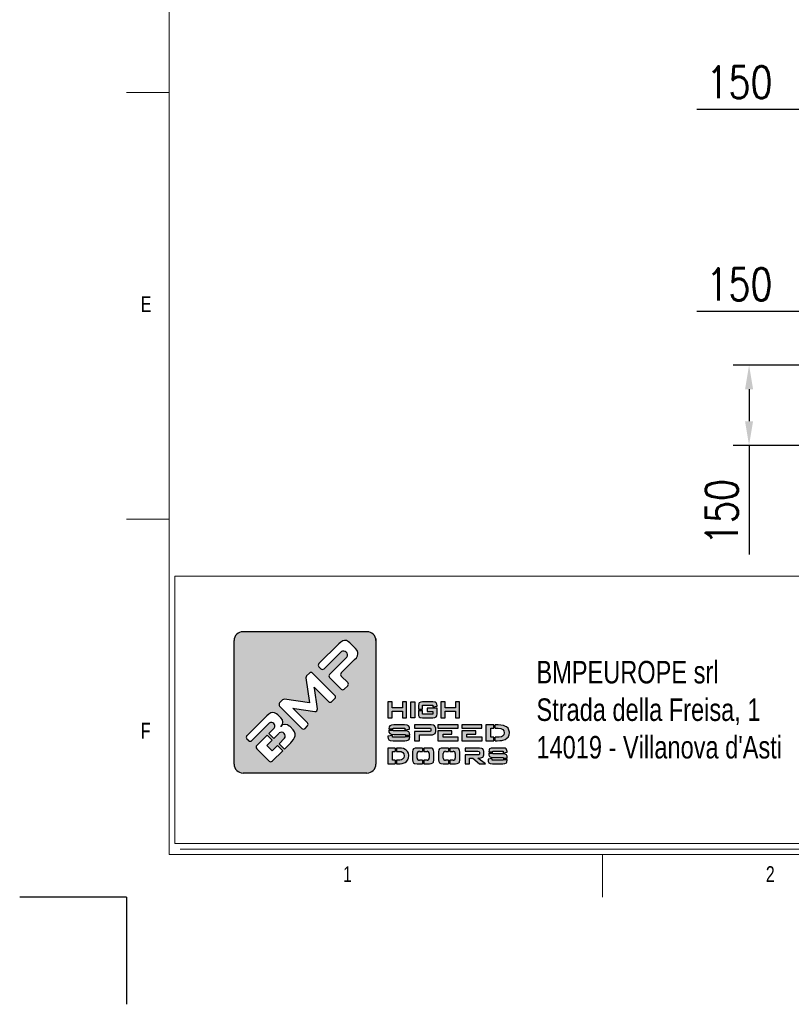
# Model space of a CAD drawing. Header units: millimetres. Extents: x 13750 to 27676, y 16366 to 21368.
# Tile 1 of 8: x 13750 to 15193, y 16366 to 18206. Entities that reach past the tile are written whole.
import ezdxf

# ---------------------------------------------------------------- set-up
doc = ezdxf.new("R2010")
doc.units = ezdxf.units.MM
doc.header["$LTSCALE"] = 50
doc.header["$PDSIZE"] = -1
doc.layers.add('FORMAT', color=7, linetype='Continuous')
doc.styles.add('Compilazione 1', font='romans.shx', dxfattribs={"width": 0.75, "height": 480})
doc.styles.add('NYIP', font='romans.shx', dxfattribs={"width": 0.8})
doc.styles.add('SLDTEXTSTYLE0', font='TXT', dxfattribs={"width": 0.75})
doc.dimstyles.new('STANDARD35', dxfattribs={"dimscale": 35, "dimtxt": 2, "dimasz": 1.5, "dimexe": 1, "dimexo": 1, "dimgap": 0.7, "dimtad": 1, "dimdec": 0, "dimdsep": 46, "dimtxsty": 'NYIP', "dimcen": 0, "dimclrd": 1, "dimclre": 1, "dimclrt": 2, "dimadec": 0, "dimazin": 0, "dimtfac": 1, "dimtdec": 0, "dimtix": 1, "dimtmove": 0, "dimatfit": 3, "dimfxl": 0, "dimtvp": 1, "dimtolj": 1, "dimtzin": 0, "dimarcsym": 0})

# ---------------------------------------------------------------- blocks, each defined once
blk = doc.blocks.new('A$C7C9C4F3F')
at = {"color": 7, "lineweight": 5}
blk.add_line((0, 1765.8), (199.3, 1765.8), dxfattribs=at)
at = {"layer": 'FORMAT', "color": 7, "lineweight": 5}
for p, q in [((199.3, 11304.4), (199.3, 199.3)), ((0, 3758.8), (199.3, 3758.8)), ((199.3, 199.3), (16199.3, 199.3)), ((2224.2, 0), (2224.2, 199.3))]:
    blk.add_line(p, q, dxfattribs=at)
at = {"color": 7, "lineweight": 5, "char_height": 73.8, "attachment_point": 1, "style": 'SLDTEXTSTYLE0'}
for s, insert in [('E', (66.4, 2808)), ('1', (1011.8, 145.3)), ('2', (2988.2, 145.3))]:
    blk.add_mtext(s, dxfattribs=dict(at, insert=insert))
at = {"layer": 'FORMAT', "color": 7, "lineweight": 5, "insert": (66.4, 815), "char_height": 73.8, "attachment_point": 1, "style": 'SLDTEXTSTYLE0'}
blk.add_mtext('F', dxfattribs=at)
blk = doc.blocks.new('*D133')
at = {"color": 7, "lineweight": -2}
for p, q in [((15252.9, 17560.5), (15084.1, 17560.5)), ((15114.1, 17515.5), (15114.1, 17455.5)), ((15252.9, 17410.5), (15084.1, 17410.5)), ((15114.1, 17410.5), (15114.1, 17206.6))]:
    blk.add_line(p, q, dxfattribs=at)
at = {"color": 7}
for points in [[(15121.6, 17515.5), (15106.6, 17515.5), (15114.1, 17560.5)], [(15106.6, 17455.5), (15121.6, 17455.5), (15114.1, 17410.5)]]:
    blk.add_solid(points, dxfattribs=at)
at = {"layer": 'Defpoints', "color": 0}
for p in [(15282.9, 17560.5), (15114.1, 17410.5), (15282.9, 17410.5)]:
    blk.add_point(p, dxfattribs=at)
at = {"color": 7, "lineweight": 0, "insert": (15063.1, 17286), "char_height": 60, "attachment_point": 5, "rotation": 90, "style": 'NYIP'}
blk.add_mtext('\\A1;150', dxfattribs=at)
blk = doc.blocks.new('*D134')
at = {"color": 7, "lineweight": -2}
for p, q in [((15220.5, 17557.8), (15220.5, 17690.5)), ((15370.4, 17584.1), (15370.4, 17690.5)), ((15220.5, 17660.5), (15016.5, 17660.5)), ((15265.5, 17660.5), (15325.4, 17660.5))]:
    blk.add_line(p, q, dxfattribs=at)
at = {"color": 7}
for points in [[(15265.5, 17668), (15265.5, 17653), (15220.5, 17660.5)], [(15325.4, 17653), (15325.4, 17668), (15370.4, 17660.5)]]:
    blk.add_solid(points, dxfattribs=at)
at = {"layer": 'Defpoints', "color": 0}
for p in [(15370.4, 17660.5), (15370.4, 17554.1), (15220.5, 17527.8)]:
    blk.add_point(p, dxfattribs=at)
at = {"color": 7, "lineweight": 0, "insert": (15096, 17711.5), "char_height": 60, "attachment_point": 5, "style": 'NYIP'}
blk.add_mtext('\\A1;150', dxfattribs=at)
blk = doc.blocks.new('*D226')
at = {"color": 7, "lineweight": -2}
for p, q in [((15220.5, 18228), (15220.5, 18008)), ((15370.5, 18228), (15370.5, 18008)), ((15220.5, 18038), (15016.6, 18038)), ((15325.5, 18038), (15265.5, 18038))]:
    blk.add_line(p, q, dxfattribs=at)
at = {"color": 7}
for points in [[(15265.5, 18045.5), (15265.5, 18030.5), (15220.5, 18038)], [(15325.5, 18030.5), (15325.5, 18045.5), (15370.5, 18038)]]:
    blk.add_solid(points, dxfattribs=at)
at = {"layer": 'Defpoints', "color": 0}
for p in [(15220.5, 18258), (15370.5, 18258), (15220.5, 18038)]:
    blk.add_point(p, dxfattribs=at)
at = {"color": 7, "lineweight": 0, "insert": (15096.1, 18089), "char_height": 60, "attachment_point": 5, "style": 'NYIP'}
blk.add_mtext('\\A1;150', dxfattribs=at)

msp = doc.modelspace()

# ---------------------------------------------------------------- hatches: boundary and pattern name
at = {"linetype": 'Continuous'}
h = msp.add_hatch(color=256, dxfattribs=at)
h.set_gradient(color1=(8, 89, 3), color2=(8, 89, 2), one_color=1)
h.paths.add_polyline_path([(14416.4, 16815.1), (14416.4, 17045.6, 0.414214), (14399.5, 17062.5), (14167.9, 17062.5, 0.414214), (14151.1, 17045.6), (14151.1, 16815.1, 0.414214), (14167.9, 16798.3), (14399.5, 16798.3, 0.414214)])
h.paths.add_polyline_path([(14473.7, 16901.7), (14473.7, 16931.1), (14465.9, 16931.1), (14465.9, 16920.2), (14446.4, 16920.2), (14446.4, 16931.1), (14438.7, 16931.1), (14438.7, 16901.7), (14446.4, 16901.7), (14446.4, 16913.9), (14465.9, 16913.9), (14465.9, 16901.7)])
h.paths.add_polyline_path([(14489.2, 16901.7), (14489.2, 16931.1), (14481.5, 16931.1), (14481.5, 16901.7)])
h.paths.add_polyline_path([(14503.6, 16908.1), (14503.6, 16915.3), (14495.8, 16915.3), (14495.8, 16909), (14496.1, 16906), (14497.4, 16903.3), (14499.3, 16902.2), (14503.4, 16901.7), (14523, 16901.7), (14526.2, 16902), (14529, 16903.3), (14530, 16904.9), (14530.6, 16909), (14530.6, 16919.2), (14512.3, 16919.2), (14512.3, 16913.3), (14523, 16913.3), (14523, 16908.1)])
h.paths.add_polyline_path([(14530.6, 16924.2), (14530.3, 16926.8), (14529, 16929.6), (14527, 16930.6), (14523, 16931.1), (14503.4, 16931.1), (14500.2, 16930.9), (14497.4, 16929.6), (14496.4, 16927.9), (14495.8, 16923.9), (14495.8, 16917.8), (14503.6, 16917.8), (14503.6, 16925), (14523, 16925), (14523, 16921.8), (14530.6, 16923.1)])
h.paths.add_polyline_path([(14545.5, 16920.2), (14545.5, 16931.1), (14537.8, 16931.1), (14537.8, 16901.7), (14545.5, 16901.7), (14545.5, 16913.9), (14565, 16913.9), (14565, 16901.7), (14572.8, 16901.7), (14572.8, 16931.1), (14565, 16931.1), (14565, 16920.2)])
h.paths.add_polyline_path([(14479, 16883.8), (14477.2, 16886.6), (14474.8, 16887.5), (14469.8, 16888.1), (14449.6, 16888.1), (14445.6, 16887.8), (14442.2, 16886.5), (14440.9, 16884.8), (14440.2, 16880.8), (14440.2, 16880.8), (14448.8, 16880.8), (14448.8, 16882), (14470.6, 16882), (14470.6, 16878.8), (14479.3, 16880.3), (14479.3, 16881.3)])
h.paths.add_polyline_path([(14477.7, 16875.5), (14475.3, 16876.5), (14470.2, 16877), (14448.8, 16877), (14448.8, 16878.3), (14440.2, 16878.3), (14440.2, 16877.7), (14440.5, 16874.8), (14442.2, 16872), (14444.6, 16871), (14449.6, 16870.4), (14471.1, 16870.4), (14471.1, 16869), (14479.7, 16869), (14479.7, 16869.8), (14479.4, 16872.7)])
h.paths.add_polyline_path([(14479, 16861.9), (14479.7, 16865.9), (14479.7, 16866.5), (14471.1, 16866.5), (14471.1, 16865.1), (14447.4, 16865.1), (14447.4, 16868.4), (14438.7, 16867.1), (14438.7, 16865.9), (14439.1, 16863), (14440.7, 16860.2), (14443.2, 16859.1), (14448.3, 16858.6), (14470.2, 16858.6), (14474.2, 16858.9), (14477.7, 16860.2)])
h.paths.add_polyline_path([(14497.9, 16858.6), (14497.9, 16869.7), (14519.4, 16869.7), (14522.3, 16869.9), (14526, 16871.2), (14527.1, 16872.1), (14528.1, 16875.7), (14528.1, 16882), (14527.9, 16883.7), (14526, 16886.6), (14524.2, 16887.5), (14519.4, 16888.1), (14488.4, 16888.1), (14488.4, 16882.1), (14515.7, 16882.1), (14518.2, 16881.8), (14518.8, 16880.4), (14518.8, 16877.4), (14518.2, 16876), (14515.7, 16875.6), (14488.4, 16875.6), (14488.4, 16858.6)])
h.paths.add_polyline_path([(14570.2, 16858.6), (14570.2, 16865.1), (14541.9, 16865.1), (14541.9, 16871), (14558.3, 16871), (14558.3, 16876.9), (14532.3, 16876.9), (14532.3, 16858.6)])
h.paths.add_polyline_path([(14614.9, 16858.6), (14614.9, 16865.1), (14586.6, 16865.1), (14586.6, 16871), (14602.9, 16871), (14602.9, 16876.9), (14576.9, 16876.9), (14576.9, 16858.6)])
h.paths.add_polyline_path([(14637, 16858.6), (14637, 16865.1), (14631.3, 16865.1), (14631.3, 16881.9), (14637, 16881.9), (14637, 16888.1), (14621.6, 16888.1), (14621.6, 16858.6)])
h.paths.add_polyline_path([(14657.9, 16860.9), (14661.3, 16863.2), (14664, 16866.2), (14664.2, 16866.4), (14665.6, 16869.8), (14666.1, 16873.5), (14666, 16874.9), (14665.1, 16878.6), (14663.4, 16881.8), (14660.6, 16884.3), (14658.5, 16885.5), (14654.7, 16887), (14650.2, 16887.8), (14645.1, 16888.1), (14639.5, 16888.1), (14639.5, 16881.9), (14645.2, 16881.9), (14649.9, 16881.4), (14653.4, 16879.9), (14655.4, 16877.4), (14656.2, 16873.6), (14656.2, 16873.3), (14655.3, 16869.6), (14652.9, 16867.1), (14650.9, 16866.2), (14646.8, 16865.3), (14641.2, 16865.1), (14639.5, 16865.1), (14639.5, 16858.6), (14643, 16858.6), (14647.9, 16858.8), (14652, 16859.2), (14653.8, 16859.5)])
h.paths.add_polyline_path([(14614.6, 16882.1), (14614.6, 16888.1), (14576.9, 16888.1), (14576.9, 16882.1)])
h.paths.add_polyline_path([(14569.9, 16882.1), (14569.9, 16888.1), (14532.3, 16888.1), (14532.3, 16882.1)])
h.paths.add_polyline_path([(14452.1, 16838.8), (14452.1, 16845), (14438.7, 16845), (14438.7, 16815.5), (14452.1, 16815.5), (14452.1, 16822), (14447.2, 16822), (14447.2, 16838.8)])
h.paths.add_polyline_path([(14467.8, 16843.9), (14463.9, 16844.7), (14459.4, 16845), (14454.6, 16845), (14454.6, 16838.8), (14459.5, 16838.8), (14463.6, 16838.3), (14466.7, 16836.7), (14468.5, 16834.3), (14469.1, 16830.6), (14469.1, 16830.2), (14468.3, 16826.5), (14466.2, 16823.9), (14464.4, 16823.1), (14460.9, 16822.2), (14456, 16822), (14454.6, 16822), (14454.6, 16815.5), (14457.6, 16815.5), (14461.8, 16815.7), (14465.4, 16816.1), (14467.1, 16816.4), (14470.7, 16817.8), (14473.7, 16820), (14476, 16823), (14476.1, 16823.3), (14477.4, 16826.7), (14477.8, 16830.4), (14477.8, 16831.9), (14477, 16835.5), (14475.5, 16838.6), (14473, 16841.1), (14471.1, 16842.4)])
h.paths.add_polyline_path([(14503.5, 16838.8), (14503.5, 16845), (14493.2, 16845), (14489.6, 16844.7), (14486.7, 16843.4), (14485.5, 16841.7), (14484.9, 16837.7), (14484.9, 16822.8), (14485.2, 16819.8), (14486.7, 16817.1), (14488.7, 16816.1), (14493.2, 16815.5), (14503.5, 16815.5), (14503.5, 16822), (14497.6, 16822, -0.414214), (14493.4, 16826.2), (14493.4, 16834.6, -0.414214), (14497.6, 16838.8)])
h.paths.add_polyline_path([(14524.3, 16840.6), (14522.8, 16843.4), (14520.6, 16844.5), (14516.2, 16845), (14506, 16845), (14506, 16838.8), (14511.9, 16838.8, -0.414214), (14516.1, 16834.6), (14516.1, 16826.2, -0.414214), (14511.9, 16822), (14506, 16822), (14506, 16815.5), (14516.2, 16815.5), (14519.8, 16815.8), (14522.8, 16817.1), (14524, 16818.8), (14524.5, 16822.8), (14524.5, 16837.7)])
h.paths.add_polyline_path([(14552.2, 16838.8), (14552.2, 16845), (14542, 16845), (14538.4, 16844.7), (14535.4, 16843.4), (14534.2, 16841.7), (14533.6, 16837.7), (14533.6, 16822.8), (14533.9, 16819.8), (14535.4, 16817.1), (14537.5, 16816.1), (14542, 16815.5), (14552.2, 16815.5), (14552.2, 16822), (14546.3, 16822, -0.414214), (14542.1, 16826.2), (14542.1, 16834.6, -0.414214), (14546.3, 16838.8)])
h.paths.add_polyline_path([(14572.9, 16840.6), (14571.5, 16843.4), (14569.4, 16844.5), (14564.9, 16845), (14554.7, 16845), (14554.7, 16838.8), (14560.6, 16838.8, -0.414214), (14564.8, 16834.6), (14564.8, 16826.2, -0.414214), (14560.6, 16822), (14554.7, 16822), (14554.7, 16815.5), (14564.9, 16815.5), (14568.5, 16815.8), (14571.5, 16817.1), (14572.6, 16818.8), (14573.3, 16822.8), (14573.3, 16837.7)])
h.paths.add_polyline_path([(14617.8, 16840.6), (14616.1, 16843.5), (14614.5, 16844.4), (14610.2, 16845), (14583, 16845), (14583, 16839), (14607.1, 16839), (14609.2, 16838.6), (14609.7, 16837.3), (14609.7, 16833.9), (14609.2, 16832.5), (14607.1, 16832.2), (14583, 16832.2), (14583, 16815.5), (14591.3, 16815.5), (14591.3, 16826.2), (14597.4, 16826.2), (14609.9, 16815.5), (14621.2, 16815.5), (14606.9, 16826.2), (14610.2, 16826.2), (14612.8, 16826.4), (14616.1, 16827.7), (14617, 16828.7), (14617.9, 16832.3), (14617.9, 16838.9)])
h.paths.add_polyline_path([(14634.8, 16837.7), (14634.8, 16838.9), (14654, 16838.9), (14654, 16835.7), (14661.6, 16837.2), (14661.6, 16838.2), (14661.4, 16840.6), (14659.8, 16843.4), (14657.7, 16844.5), (14653.3, 16845), (14635.6, 16845), (14632, 16844.7), (14629, 16843.4), (14627.8, 16841.7), (14627.3, 16837.7), (14627.3, 16837.7)])
h.paths.add_polyline_path([(14658.1, 16833.4), (14653.6, 16833.9), (14634.8, 16833.9), (14634.8, 16835.2), (14627.3, 16835.2), (14627.3, 16834.6), (14627.5, 16831.7), (14629, 16828.9), (14631.1, 16827.8), (14635.6, 16827.3), (14654.4, 16827.3), (14654.4, 16825.9), (14662, 16825.9), (14662, 16826.7), (14661.8, 16829.6), (14660.3, 16832.3)])
h.paths.add_polyline_path([(14661.4, 16818.8), (14662, 16822.8), (14662, 16823.4), (14654.4, 16823.4), (14654.4, 16822), (14633.6, 16822), (14633.6, 16825.3), (14626, 16824), (14626, 16822.8), (14626.3, 16819.9), (14627.7, 16817.1), (14629.9, 16816.1), (14634.3, 16815.5), (14653.6, 16815.5), (14657.2, 16815.8), (14660.3, 16817.1)])
h.paths.add_polyline_path([(14175.1, 16868), (14212.2, 16905.2), (14216.1, 16908.5), (14219.7, 16910.5), (14223.2, 16911.4), (14226.9, 16910.9), (14230.6, 16908.9), (14233.2, 16906.7), (14238.8, 16901.1), (14241.4, 16897.5), (14242.4, 16893.6), (14242.4, 16892.9), (14241.5, 16888.9), (14238.8, 16885.6), (14241.9, 16888.1), (14246, 16889.1), (14246.7, 16889.1), (14250.7, 16888.3), (14254.4, 16886.1), (14255.7, 16884.9), (14261.5, 16879.1), (14264.3, 16875.5), (14265.5, 16871.7), (14265.3, 16868), (14264.2, 16864.6), (14262.2, 16861), (14259.3, 16857.3), (14256.9, 16854.7), (14245.1, 16842.9), (14235.2, 16852.9), (14245.4, 16863.1, 0.86713), (14235.4, 16873), (14225.2, 16862.8), (14215.9, 16872.2), (14226.1, 16882.4, 0.88875), (14217, 16891.5), (14184.3, 16858.8, -0.414214), (14178.4, 16858.8), (14175.1, 16862.1, -0.414088)], flags=16)
h.paths.add_polyline_path([(14236.3, 16929.3), (14241.8, 16934.8, -0.234445), (14245.3, 16936), (14292.1, 16929.7), (14285.4, 16976, -0.236379), (14286.6, 16979.6), (14292, 16985, -0.414214), (14298, 16985), (14339.6, 16943.4, -0.414214), (14339.6, 16937.5), (14333.8, 16931.7, -0.414418), (14327.9, 16931.7), (14301.7, 16957.9), (14301, 16958.7), (14301.4, 16956.6), (14306.9, 16918.2, -0.235808), (14305.7, 16914.6), (14305.6, 16914.5, -0.236783), (14302, 16913.3), (14264.1, 16918.9), (14261.1, 16919.3), (14262.1, 16918.3), (14288.4, 16892.1, -0.414214), (14288.4, 16886.2), (14283.9, 16881.7, -0.414214), (14277.9, 16881.7), (14236.3, 16923.3, -0.413615)], flags=16)
h.paths.add_polyline_path([(14193.4, 16849.7), (14212.9, 16869.2), (14222.3, 16859.9), (14212.1, 16849.6), (14222, 16839.7), (14232.2, 16850), (14242.2, 16840), (14222.6, 16820.4, -0.414499), (14216.7, 16820.4), (14193.4, 16843.7, -0.414214)], flags=16)
h.paths.add_polyline_path([(14309.6, 17002.7), (14346.8, 17039.8), (14350.6, 17043.1), (14354.2, 17045.2), (14357.6, 17046), (14361.4, 17045.6), (14365.1, 17043.6), (14367.8, 17041.3), (14378, 17031.1), (14381, 17027.4), (14382.5, 17023.6), (14382.7, 17021), (14381.8, 17017.5), (14379.7, 17013.8), (14376.5, 17010.1), (14351.6, 16985.2, 0.413999), (14351.6, 16979.3), (14363.5, 16967.4, -0.413728), (14363.5, 16961.4), (14357.2, 16955.1, -0.414825), (14351.3, 16955.1), (14329.7, 16976.7, -0.414214), (14329.7, 16982.6), (14362.1, 17015, 0.75715), (14351.7, 17025.4), (14319.3, 16993, -0.414295), (14313.4, 16993), (14309.6, 16996.7, -0.414088)], flags=16)

# ---------------------------------------------------------------- linework, layer by layer
at = {"lineweight": 5}
for p, q in [((14040.2, 17166.4), (15249.5, 17166.4)), ((14040.2, 17166.4), (14040.2, 16666.4)), ((14040.2, 16666.4), (15249.5, 16666.4)), ((14050.5, 16656.1), (15259.8, 16656.1))]:
    msp.add_line(p, q, dxfattribs=at)
for p, q in [((14167.9, 17062.5), (14399.5, 17062.5)), ((14151.1, 16815.1), (14151.1, 17045.6)), ((14346.8, 17039.8), (14309.6, 17002.7)), ((14350.6, 17043.1), (14346.8, 17039.8)), ((14354.2, 17045.2), (14350.6, 17043.1)), ((14357.6, 17046), (14354.2, 17045.2)), ((14361.4, 17045.6), (14357.6, 17046)), ((14365.1, 17043.6), (14361.4, 17045.6)), ((14367.8, 17041.3), (14365.1, 17043.6)), ((14378, 17031.1), (14367.8, 17041.3)), ((14319.3, 16993), (14351.7, 17025.4)), ((14381, 17027.4), (14378, 17031.1)), ((14382.5, 17023.6), (14381, 17027.4)), ((14381.8, 17017.5), (14382.7, 17021)), ((14382.7, 17021), (14382.5, 17023.6)), ((14362.1, 17015), (14329.7, 16982.6)), ((14351.6, 16985.2), (14376.5, 17010.1)), ((14376.5, 17010.1), (14379.7, 17013.8)), ((14379.7, 17013.8), (14381.8, 17017.5)), ((14292, 16985), (14286.6, 16979.6)), ((14339.6, 16943.4), (14298, 16985)), ((14309.6, 16996.7), (14313.4, 16993)), ((14285.4, 16976), (14292.1, 16929.7)), ((14329.7, 16976.7), (14351.3, 16955.1)), ((14363.5, 16967.4), (14351.6, 16979.3)), ((14301.4, 16956.6), (14301, 16958.7)), ((14301, 16958.7), (14301.7, 16957.9)), ((14306.9, 16918.2), (14301.4, 16956.6)), ((14301.7, 16957.9), (14327.9, 16931.7)), ((14357.2, 16955.1), (14363.5, 16961.4)), ((14241.8, 16934.8), (14236.3, 16929.3)), ((14292.1, 16929.7), (14245.3, 16936)), ((14333.8, 16931.7), (14339.6, 16937.5)), ((14446.4, 16931.1), (14438.7, 16931.1)), ((14438.7, 16931.1), (14438.7, 16901.7)), ((14446.4, 16920.2), (14446.4, 16931.1)), ((14473.7, 16931.1), (14465.9, 16931.1)), ((14465.9, 16931.1), (14465.9, 16920.2)), ((14473.7, 16901.7), (14473.7, 16931.1)), ((14481.5, 16901.7), (14481.5, 16931.1)), ((14481.5, 16931.1), (14489.2, 16931.1)), ((14489.2, 16931.1), (14489.2, 16901.7)), ((14496.4, 16927.9), (14495.8, 16923.9)), ((14497.4, 16929.6), (14496.4, 16927.9)), ((14500.2, 16930.9), (14497.4, 16929.6)), ((14503.4, 16931.1), (14500.2, 16930.9)), ((14523, 16931.1), (14503.4, 16931.1)), ((14527, 16930.6), (14523, 16931.1)), ((14529, 16929.6), (14527, 16930.6)), ((14530.3, 16926.8), (14529, 16929.6)), ((14530.6, 16924.2), (14530.3, 16926.8)), ((14545.5, 16931.1), (14537.8, 16931.1)), ((14537.8, 16931.1), (14537.8, 16901.7)), ((14545.5, 16920.2), (14545.5, 16931.1)), ((14572.8, 16931.1), (14565, 16931.1)), ((14565, 16931.1), (14565, 16920.2)), ((14572.8, 16901.7), (14572.8, 16931.1)), ((14216.1, 16908.5), (14212.2, 16905.2)), ((14219.7, 16910.5), (14216.1, 16908.5)), ((14223.2, 16911.4), (14219.7, 16910.5)), ((14226.9, 16910.9), (14223.2, 16911.4)), ((14230.6, 16908.9), (14226.9, 16910.9)), ((14233.2, 16906.7), (14230.6, 16908.9)), ((14236.3, 16923.3), (14277.9, 16881.7)), ((14262.1, 16918.3), (14261.1, 16919.3)), ((14261.1, 16919.3), (14264.1, 16918.9)), ((14288.4, 16892.1), (14262.1, 16918.3)), ((14264.1, 16918.9), (14302, 16913.3)), ((14305.6, 16914.5), (14305.7, 16914.6)), ((14465.9, 16920.2), (14446.4, 16920.2)), ((14446.4, 16901.7), (14446.4, 16913.9)), ((14446.4, 16913.9), (14465.9, 16913.9)), ((14465.9, 16913.9), (14465.9, 16901.7)), ((14495.8, 16923.9), (14495.8, 16917.8)), ((14495.8, 16917.8), (14503.6, 16917.8)), ((14495.8, 16915.3), (14495.8, 16909)), ((14495.8, 16915.3), (14503.6, 16915.3)), ((14495.8, 16909), (14496.1, 16906)), ((14503.6, 16917.8), (14503.6, 16925)), ((14503.6, 16925), (14523, 16925)), ((14503.6, 16908.1), (14503.6, 16915.3)), ((14530.6, 16919.2), (14512.3, 16919.2)), ((14512.3, 16919.2), (14512.3, 16913.3)), ((14512.3, 16913.3), (14523, 16913.3)), ((14523, 16925), (14523, 16921.8)), ((14523, 16921.8), (14530.6, 16923.1)), ((14523, 16913.3), (14523, 16908.1)), ((14530, 16904.9), (14530.6, 16909)), ((14530.6, 16923.1), (14530.6, 16924.2)), ((14530.6, 16909), (14530.6, 16919.2)), ((14565, 16920.2), (14545.5, 16920.2)), ((14545.5, 16901.7), (14545.5, 16913.9)), ((14545.5, 16913.9), (14565, 16913.9)), ((14565, 16913.9), (14565, 16901.7)), ((14212.2, 16905.2), (14175.1, 16868)), ((14184.3, 16858.8), (14217, 16891.5)), ((14238.8, 16901.1), (14233.2, 16906.7)), ((14241.4, 16897.5), (14238.8, 16901.1)), ((14242.4, 16893.6), (14241.4, 16897.5)), ((14241.5, 16888.9), (14242.4, 16892.9)), ((14242.4, 16892.9), (14242.4, 16893.6)), ((14438.7, 16901.7), (14446.4, 16901.7)), ((14465.9, 16901.7), (14473.7, 16901.7)), ((14489.2, 16901.7), (14481.5, 16901.7)), ((14481.5, 16901.7), (14481.5, 16901.7)), ((14496.1, 16906), (14497.4, 16903.3)), ((14497.4, 16903.3), (14499.3, 16902.2)), ((14499.3, 16902.2), (14503.4, 16901.7)), ((14503.4, 16901.7), (14523, 16901.7)), ((14523, 16908.1), (14503.6, 16908.1)), ((14523, 16901.7), (14526.2, 16902)), ((14526.2, 16902), (14529, 16903.3)), ((14529, 16903.3), (14530, 16904.9)), ((14537.8, 16901.7), (14545.5, 16901.7)), ((14565, 16901.7), (14572.8, 16901.7)), ((14226.1, 16882.4), (14215.9, 16872.2)), ((14215.9, 16872.2), (14225.2, 16862.8)), ((14225.2, 16862.8), (14235.4, 16873)), ((14241.5, 16888.9), (14238.6, 16885.4)), ((14238.6, 16885.4), (14241.5, 16888.9)), ((14241.9, 16888.1), (14238.6, 16885.4)), ((14238.6, 16885.4), (14238.8, 16885.6)), ((14238.8, 16885.6), (14241.5, 16888.9)), ((14246, 16889.1), (14241.9, 16888.1)), ((14246.7, 16889.1), (14246, 16889.1)), ((14250.7, 16888.3), (14246.7, 16889.1)), ((14254.4, 16886.1), (14250.7, 16888.3)), ((14255.7, 16884.9), (14254.4, 16886.1)), ((14261.5, 16879.1), (14255.7, 16884.9)), ((14264.3, 16875.5), (14261.5, 16879.1)), ((14265.5, 16871.7), (14264.3, 16875.5)), ((14265.3, 16868), (14265.5, 16871.7)), ((14283.9, 16881.7), (14288.4, 16886.2)), ((14440.9, 16884.8), (14440.2, 16880.8)), ((14440.2, 16880.8), (14440.2, 16880.8)), ((14440.2, 16880.8), (14448.8, 16880.8)), ((14440.2, 16878.3), (14440.2, 16877.7)), ((14440.2, 16878.3), (14448.8, 16878.3)), ((14440.2, 16877.7), (14440.5, 16874.8)), ((14440.5, 16874.8), (14442.2, 16872)), ((14442.2, 16886.5), (14440.9, 16884.8)), ((14445.6, 16887.8), (14442.2, 16886.5)), ((14442.2, 16872), (14444.6, 16871)), ((14449.6, 16888.1), (14445.6, 16887.8)), ((14448.8, 16880.8), (14448.8, 16882)), ((14448.8, 16882), (14470.6, 16882)), ((14448.8, 16877), (14448.8, 16878.3)), ((14470.2, 16877), (14448.8, 16877)), ((14469.8, 16888.1), (14449.6, 16888.1)), ((14474.8, 16887.5), (14469.8, 16888.1)), ((14475.3, 16876.5), (14470.2, 16877)), ((14470.6, 16882), (14470.6, 16878.8)), ((14470.6, 16878.8), (14479.3, 16880.3)), ((14477.2, 16886.6), (14474.8, 16887.5)), ((14477.7, 16875.5), (14475.3, 16876.5)), ((14479, 16883.8), (14477.2, 16886.6)), ((14479.4, 16872.7), (14477.7, 16875.5)), ((14479.3, 16881.3), (14479, 16883.8)), ((14479.3, 16880.3), (14479.3, 16881.3)), ((14479.7, 16869.8), (14479.4, 16872.7)), ((14519.4, 16888.1), (14488.4, 16888.1)), ((14488.4, 16888.1), (14488.4, 16882.1)), ((14488.4, 16882.1), (14515.7, 16882.1)), ((14515.7, 16875.6), (14488.4, 16875.6)), ((14488.4, 16875.6), (14488.4, 16858.6)), ((14515.7, 16882.1), (14518.2, 16881.8)), ((14518.2, 16876), (14515.7, 16875.6)), ((14518.2, 16881.8), (14518.8, 16880.4)), ((14518.8, 16877.4), (14518.2, 16876)), ((14518.8, 16880.4), (14518.8, 16877.4)), ((14524.2, 16887.5), (14519.4, 16888.1)), ((14526, 16886.6), (14524.2, 16887.5)), ((14527.9, 16883.7), (14526, 16886.6)), ((14526, 16871.2), (14527.1, 16872.1)), ((14527.1, 16872.1), (14528.1, 16875.7)), ((14528.1, 16882), (14527.9, 16883.7)), ((14528.1, 16875.7), (14528.1, 16882)), ((14569.9, 16888.1), (14532.3, 16888.1)), ((14532.3, 16888.1), (14532.3, 16882.1)), ((14532.3, 16882.1), (14569.9, 16882.1)), ((14532.3, 16876.9), (14532.3, 16858.6)), ((14558.3, 16876.9), (14532.3, 16876.9)), ((14558.3, 16871), (14558.3, 16876.9)), ((14569.9, 16882.1), (14569.9, 16888.1)), ((14614.6, 16888.1), (14576.9, 16888.1)), ((14576.9, 16888.1), (14576.9, 16882.1)), ((14576.9, 16882.1), (14614.6, 16882.1)), ((14576.9, 16876.9), (14576.9, 16858.6)), ((14602.9, 16876.9), (14576.9, 16876.9)), ((14602.9, 16871), (14602.9, 16876.9)), ((14614.6, 16882.1), (14614.6, 16888.1)), ((14637, 16888.1), (14621.6, 16888.1)), ((14621.6, 16888.1), (14621.6, 16858.6)), ((14631.3, 16865.1), (14631.3, 16881.9)), ((14631.3, 16881.9), (14637, 16881.9)), ((14637, 16881.9), (14637, 16888.1)), ((14645.1, 16888.1), (14639.5, 16888.1)), ((14639.5, 16881.9), (14639.5, 16888.1)), ((14639.5, 16881.9), (14645.2, 16881.9)), ((14650.2, 16887.8), (14645.1, 16888.1)), ((14645.2, 16881.9), (14649.9, 16881.4)), ((14649.9, 16881.4), (14653.4, 16879.9)), ((14654.7, 16887), (14650.2, 16887.8)), ((14653.4, 16879.9), (14655.4, 16877.4)), ((14658.5, 16885.5), (14654.7, 16887)), ((14656.2, 16873.3), (14655.3, 16869.6)), ((14655.4, 16877.4), (14656.2, 16873.6)), ((14656.2, 16873.6), (14656.2, 16873.3)), ((14660.6, 16884.3), (14658.5, 16885.5)), ((14663.4, 16881.8), (14660.6, 16884.3)), ((14665.1, 16878.6), (14663.4, 16881.8)), ((14666, 16874.9), (14665.1, 16878.6)), ((14665.6, 16869.8), (14666.1, 16873.5)), ((14666.1, 16873.5), (14666, 16874.9)), ((14175.1, 16862.1), (14178.4, 16858.8)), ((14212.9, 16869.2), (14193.4, 16849.7)), ((14212.1, 16849.6), (14222.3, 16859.9)), ((14212.9, 16869.2), (14222.3, 16859.9)), ((14245.4, 16863.1), (14235.2, 16852.9)), ((14245.1, 16842.9), (14256.9, 16854.7)), ((14256.9, 16854.7), (14259.3, 16857.3)), ((14259.3, 16857.3), (14262.2, 16861)), ((14262.2, 16861), (14264.2, 16864.6)), ((14264.2, 16864.6), (14265.3, 16868)), ((14447.4, 16868.4), (14438.7, 16867.1)), ((14438.7, 16867.1), (14438.7, 16865.9)), ((14438.7, 16865.9), (14439.1, 16863)), ((14439.1, 16863), (14440.7, 16860.2)), ((14440.7, 16860.2), (14443.2, 16859.1)), ((14443.2, 16859.1), (14448.3, 16858.6)), ((14444.6, 16871), (14449.6, 16870.4)), ((14447.4, 16865.1), (14447.4, 16868.4)), ((14471.1, 16865.1), (14447.4, 16865.1)), ((14448.3, 16858.6), (14470.2, 16858.6)), ((14449.6, 16870.4), (14471.1, 16870.4)), ((14470.2, 16858.6), (14474.2, 16858.9)), ((14471.1, 16870.4), (14471.1, 16869)), ((14471.1, 16869), (14479.7, 16869)), ((14471.1, 16866.5), (14471.1, 16865.1)), ((14471.1, 16866.5), (14479.7, 16866.5)), ((14474.2, 16858.9), (14477.7, 16860.2)), ((14477.7, 16860.2), (14479, 16861.9)), ((14479, 16861.9), (14479.7, 16865.9)), ((14479.7, 16869), (14479.7, 16869.8)), ((14479.7, 16865.9), (14479.7, 16866.5)), ((14488.4, 16858.6), (14497.9, 16858.6)), ((14497.9, 16858.6), (14497.9, 16869.7)), ((14497.9, 16869.7), (14519.4, 16869.7)), ((14519.4, 16869.7), (14522.3, 16869.9)), ((14522.3, 16869.9), (14526, 16871.2)), ((14532.3, 16858.6), (14570.2, 16858.6)), ((14541.9, 16865.1), (14541.9, 16871)), ((14541.9, 16871), (14558.3, 16871)), ((14570.2, 16865.1), (14541.9, 16865.1)), ((14570.2, 16858.6), (14570.2, 16865.1)), ((14576.9, 16858.6), (14614.9, 16858.6)), ((14586.6, 16865.1), (14586.6, 16871)), ((14586.6, 16871), (14602.9, 16871)), ((14614.9, 16865.1), (14586.6, 16865.1)), ((14614.9, 16858.6), (14614.9, 16865.1)), ((14621.6, 16858.6), (14637, 16858.6)), ((14637, 16865.1), (14631.3, 16865.1)), ((14637, 16858.6), (14637, 16865.1)), ((14641.2, 16865.1), (14639.5, 16865.1)), ((14639.5, 16858.6), (14639.5, 16865.1)), ((14639.5, 16858.6), (14643, 16858.6)), ((14646.8, 16865.3), (14641.2, 16865.1)), ((14643, 16858.6), (14647.9, 16858.8)), ((14650.9, 16866.2), (14646.8, 16865.3)), ((14647.9, 16858.8), (14652, 16859.2)), ((14652.9, 16867.1), (14650.9, 16866.2)), ((14652, 16859.2), (14653.8, 16859.5)), ((14655.3, 16869.6), (14652.9, 16867.1)), ((14653.8, 16859.5), (14657.9, 16860.9)), ((14657.9, 16860.9), (14661.3, 16863.2)), ((14661.3, 16863.2), (14664, 16866.2)), ((14664, 16866.2), (14664.2, 16866.4)), ((14664.2, 16866.4), (14665.6, 16869.8)), ((14193.4, 16843.7), (14216.7, 16820.4)), ((14222, 16839.7), (14212.1, 16849.6)), ((14232.2, 16850), (14222, 16839.7)), ((14222.6, 16820.4), (14242.2, 16840)), ((14232.2, 16850), (14242.2, 16840)), ((14235.2, 16852.9), (14245.1, 16842.9)), ((14452.1, 16845), (14438.7, 16845)), ((14438.7, 16845), (14438.7, 16815.5)), ((14447.2, 16822), (14447.2, 16838.8)), ((14447.2, 16838.8), (14452.1, 16838.8)), ((14452.1, 16845), (14452.1, 16838.8)), ((14459.4, 16845), (14454.6, 16845)), ((14454.6, 16845), (14454.6, 16838.8)), ((14454.6, 16838.8), (14459.5, 16838.8)), ((14463.9, 16844.7), (14459.4, 16845)), ((14459.5, 16838.8), (14463.6, 16838.3)), ((14463.6, 16838.3), (14466.7, 16836.7)), ((14467.8, 16843.9), (14463.9, 16844.7)), ((14466.7, 16836.7), (14468.5, 16834.3)), ((14471.1, 16842.4), (14467.8, 16843.9)), ((14473, 16841.1), (14471.1, 16842.4)), ((14475.5, 16838.6), (14473, 16841.1)), ((14477, 16835.5), (14475.5, 16838.6)), ((14477.8, 16831.9), (14477, 16835.5)), ((14485.5, 16841.7), (14484.9, 16837.7)), ((14484.9, 16837.7), (14484.9, 16822.8)), ((14486.7, 16843.4), (14485.5, 16841.7)), ((14489.6, 16844.7), (14486.7, 16843.4)), ((14493.2, 16845), (14489.6, 16844.7)), ((14503.5, 16845), (14493.2, 16845)), ((14497.6, 16838.8), (14503.5, 16838.8)), ((14503.5, 16845), (14503.5, 16838.8)), ((14516.2, 16845), (14506, 16845)), ((14506, 16845), (14506, 16838.8)), ((14506, 16838.8), (14511.9, 16838.8)), ((14520.6, 16844.5), (14516.2, 16845)), ((14522.8, 16843.4), (14520.6, 16844.5)), ((14524.3, 16840.6), (14522.8, 16843.4)), ((14524.5, 16837.7), (14524.3, 16840.6)), ((14524.5, 16822.8), (14524.5, 16837.7)), ((14534.2, 16841.7), (14533.6, 16837.7)), ((14533.6, 16837.7), (14533.6, 16822.8)), ((14535.4, 16843.4), (14534.2, 16841.7)), ((14538.4, 16844.7), (14535.4, 16843.4)), ((14542, 16845), (14538.4, 16844.7)), ((14552.2, 16845), (14542, 16845)), ((14546.3, 16838.8), (14552.2, 16838.8)), ((14552.2, 16845), (14552.2, 16838.8)), ((14564.9, 16845), (14554.7, 16845)), ((14554.7, 16845), (14554.7, 16838.8)), ((14554.7, 16838.8), (14560.6, 16838.8)), ((14569.4, 16844.5), (14564.9, 16845)), ((14571.5, 16843.4), (14569.4, 16844.5)), ((14572.9, 16840.6), (14571.5, 16843.4)), ((14573.3, 16837.7), (14572.9, 16840.6)), ((14573.3, 16822.8), (14573.3, 16837.7)), ((14610.2, 16845), (14583, 16845)), ((14583, 16845), (14583, 16839)), ((14583, 16839), (14607.1, 16839)), ((14607.1, 16839), (14609.2, 16838.6)), ((14609.2, 16838.6), (14609.7, 16837.3)), ((14609.7, 16837.3), (14609.7, 16833.9)), ((14614.5, 16844.4), (14610.2, 16845)), ((14616.1, 16843.5), (14614.5, 16844.4)), ((14617.8, 16840.6), (14616.1, 16843.5)), ((14617.9, 16838.9), (14617.8, 16840.6)), ((14617.9, 16832.3), (14617.9, 16838.9)), ((14627.8, 16841.7), (14627.3, 16837.7)), ((14627.3, 16837.7), (14627.3, 16837.7)), ((14627.3, 16837.7), (14634.8, 16837.7)), ((14627.3, 16835.2), (14627.3, 16834.6)), ((14627.3, 16835.2), (14634.8, 16835.2)), ((14629, 16843.4), (14627.8, 16841.7)), ((14632, 16844.7), (14629, 16843.4)), ((14635.6, 16845), (14632, 16844.7)), ((14634.8, 16837.7), (14634.8, 16838.9)), ((14634.8, 16838.9), (14654, 16838.9)), ((14634.8, 16833.9), (14634.8, 16835.2)), ((14653.3, 16845), (14635.6, 16845)), ((14657.7, 16844.5), (14653.3, 16845)), ((14654, 16838.9), (14654, 16835.7)), ((14654, 16835.7), (14661.6, 16837.2)), ((14659.8, 16843.4), (14657.7, 16844.5)), ((14661.4, 16840.6), (14659.8, 16843.4)), ((14661.6, 16838.2), (14661.4, 16840.6)), ((14661.6, 16837.2), (14661.6, 16838.2)), ((14452.1, 16822), (14447.2, 16822)), ((14452.1, 16822), (14452.1, 16815.5)), ((14456, 16822), (14454.6, 16822)), ((14454.6, 16822), (14454.6, 16815.5)), ((14460.9, 16822.2), (14456, 16822)), ((14464.4, 16823.1), (14460.9, 16822.2)), ((14466.2, 16823.9), (14464.4, 16823.1)), ((14465.4, 16816.1), (14467.1, 16816.4)), ((14468.3, 16826.5), (14466.2, 16823.9)), ((14467.1, 16816.4), (14470.7, 16817.8)), ((14469.1, 16830.2), (14468.3, 16826.5)), ((14468.5, 16834.3), (14469.1, 16830.6)), ((14469.1, 16830.6), (14469.1, 16830.2)), ((14470.7, 16817.8), (14473.7, 16820)), ((14473.7, 16820), (14476, 16823)), ((14476, 16823), (14476.1, 16823.3)), ((14476.1, 16823.3), (14477.4, 16826.7)), ((14477.4, 16826.7), (14477.8, 16830.4)), ((14477.8, 16830.4), (14477.8, 16831.9)), ((14484.9, 16822.8), (14485.2, 16819.8)), ((14485.2, 16819.8), (14486.7, 16817.1)), ((14486.7, 16817.1), (14488.7, 16816.1)), ((14493.4, 16826.2), (14493.4, 16834.6)), ((14503.5, 16822), (14497.6, 16822)), ((14503.5, 16822), (14503.5, 16815.5)), ((14511.9, 16822), (14506, 16822)), ((14506, 16822), (14506, 16815.5)), ((14516.1, 16834.6), (14516.1, 16826.2)), ((14519.8, 16815.8), (14522.8, 16817.1)), ((14522.8, 16817.1), (14524, 16818.8)), ((14524, 16818.8), (14524.5, 16822.8)), ((14533.6, 16822.8), (14533.9, 16819.8)), ((14533.9, 16819.8), (14535.4, 16817.1)), ((14535.4, 16817.1), (14537.5, 16816.1)), ((14542.1, 16826.2), (14542.1, 16834.6)), ((14552.2, 16822), (14546.3, 16822)), ((14552.2, 16822), (14552.2, 16815.5)), ((14560.6, 16822), (14554.7, 16822)), ((14554.7, 16822), (14554.7, 16815.5)), ((14564.8, 16834.6), (14564.8, 16826.2)), ((14568.5, 16815.8), (14571.5, 16817.1)), ((14571.5, 16817.1), (14572.6, 16818.8)), ((14572.6, 16818.8), (14573.3, 16822.8)), ((14607.1, 16832.2), (14583, 16832.2)), ((14583, 16832.2), (14583, 16815.5)), ((14591.3, 16815.5), (14591.3, 16826.2)), ((14591.3, 16826.2), (14597.4, 16826.2)), ((14597.4, 16826.2), (14609.9, 16815.5)), ((14621.2, 16815.5), (14606.9, 16826.2)), ((14606.9, 16826.2), (14610.2, 16826.2)), ((14609.2, 16832.5), (14607.1, 16832.2)), ((14609.7, 16833.9), (14609.2, 16832.5)), ((14610.2, 16826.2), (14612.8, 16826.4)), ((14612.8, 16826.4), (14616.1, 16827.7)), ((14616.1, 16827.7), (14617, 16828.7)), ((14617, 16828.7), (14617.9, 16832.3)), ((14633.6, 16825.3), (14626, 16824)), ((14626, 16824), (14626, 16822.8)), ((14626, 16822.8), (14626.3, 16819.9)), ((14626.3, 16819.9), (14627.7, 16817.1)), ((14627.3, 16834.6), (14627.5, 16831.7)), ((14627.5, 16831.7), (14629, 16828.9)), ((14627.7, 16817.1), (14629.9, 16816.1)), ((14629, 16828.9), (14631.1, 16827.8)), ((14631.1, 16827.8), (14635.6, 16827.3)), ((14633.6, 16822), (14633.6, 16825.3)), ((14654.4, 16822), (14633.6, 16822)), ((14653.6, 16833.9), (14634.8, 16833.9)), ((14635.6, 16827.3), (14654.4, 16827.3)), ((14658.1, 16833.4), (14653.6, 16833.9)), ((14654.4, 16827.3), (14654.4, 16825.9)), ((14654.4, 16825.9), (14662, 16825.9)), ((14654.4, 16823.4), (14654.4, 16822)), ((14654.4, 16823.4), (14662, 16823.4)), ((14657.2, 16815.8), (14660.3, 16817.1)), ((14660.3, 16832.3), (14658.1, 16833.4)), ((14661.8, 16829.6), (14660.3, 16832.3)), ((14660.3, 16817.1), (14661.4, 16818.8)), ((14661.4, 16818.8), (14662, 16822.8)), ((14662, 16826.7), (14661.8, 16829.6)), ((14662, 16825.9), (14662, 16826.7)), ((14662, 16822.8), (14662, 16823.4)), ((14399.5, 16798.3), (14167.9, 16798.3)), ((14438.7, 16815.5), (14452.1, 16815.5)), ((14454.6, 16815.5), (14457.6, 16815.5)), ((14457.6, 16815.5), (14461.8, 16815.7)), ((14461.8, 16815.7), (14465.4, 16816.1)), ((14488.7, 16816.1), (14493.2, 16815.5)), ((14493.2, 16815.5), (14503.5, 16815.5)), ((14506, 16815.5), (14516.2, 16815.5)), ((14516.2, 16815.5), (14519.8, 16815.8)), ((14537.5, 16816.1), (14542, 16815.5)), ((14542, 16815.5), (14552.2, 16815.5)), ((14554.7, 16815.5), (14564.9, 16815.5)), ((14564.9, 16815.5), (14568.5, 16815.8)), ((14583, 16815.5), (14591.3, 16815.5)), ((14609.9, 16815.5), (14621.2, 16815.5)), ((14629.9, 16816.1), (14634.3, 16815.5)), ((14634.3, 16815.5), (14653.6, 16815.5)), ((14653.6, 16815.5), (14657.2, 16815.8))]:
    msp.add_line(p, q)
at = {"linetype": 'Continuous'}
msp.add_line((14416.4, 17049), (14416.4, 16815.1), dxfattribs=at)
at = {"color": 2}
for q in [(13750.2, 16566.1), (13950.2, 16366.1)]:
    msp.add_line((13950.2, 16566.1), q, dxfattribs=at)
for centre, radius, start, end in [((14167.9, 17045.6), 16.8, 90, 180), ((14399.5, 17045.6), 16.8, 0, 90), ((14355.4, 17018.7), 7.64, 330.7537, 119.2784), ((14312.6, 16999.7), 4.21, 135, 224.9755), ((14295, 16982.1), 4.21, 45, 135), ((14316.3, 16996), 4.21, 224.9755, 314.9915), ((14332.7, 16979.6), 4.21, 134.9755, 224.9755), ((14354.6, 16982.3), 4.21, 135.042, 225), ((14289.6, 16976.6), 4.21, 135, 188.1977), ((14360.6, 16964.4), 4.21, 315.095, 45), ((14354.2, 16958.1), 4.21, 224.9755, 315.095), ((14239.3, 16926.3), 4.21, 135.1172, 225), ((14244.8, 16931.8), 4.21, 82.3395, 135.1172), ((14330.8, 16934.6), 4.21, 224.96, 315), ((14336.6, 16940.4), 4.21, 315, 45), ((14302.7, 16917.5), 4.21, 261.7148, 315), ((14302.7, 16917.6), 4.21, 315, 8.0736), ((14221, 16886.4), 6.47, 321.7419, 128.2581), ((14285.4, 16889.2), 4.21, 315, 45), ((14239.7, 16867.4), 7.08, 323.1909, 126.909), ((14280.9, 16884.7), 4.21, 225, 315), ((14178, 16865.1), 4.21, 135, 224.9755), ((14181.3, 16861.8), 4.21, 224.9755, 314.9755), ((14196.4, 16846.7), 4.21, 134.9755, 224.9755), ((14497.6, 16834.6), 4.21, 90, 180), ((14511.9, 16834.6), 4.21, 0, 90), ((14546.3, 16834.6), 4.21, 90, 180), ((14560.6, 16834.6), 4.21, 0, 90), ((14219.7, 16823.4), 4.21, 224.9755, 315.0313), ((14497.6, 16826.2), 4.21, 180, 270), ((14511.9, 16826.2), 4.21, 270, 0), ((14546.3, 16826.2), 4.21, 180, 270), ((14560.6, 16826.2), 4.21, 270, 0), ((14167.9, 16815.1), 16.8, 180, 270), ((14399.5, 16815.1), 16.8, 270, 0)]:
    msp.add_arc(centre, radius, start, end)

# ---------------------------------------------------------------- block references
at = {"xscale": 0.4, "yscale": 0.4, "zscale": 0.4}
msp.add_blockref('A$C7C9C4F3F', (13950.2, 16566.1), dxfattribs=at)

# ---------------------------------------------------------------- texts
at = {"insert": (14716.5, 17007.8), "char_height": 42.075, "attachment_point": 1, "style": 'Compilazione 1'}
msp.add_mtext_dynamic_manual_height_columns("{\\fArial|b0|i0|c0|p0;BMPEUROPE srl\\P\\pxql;Strada della Freisa, 1\\P14019 - Villanova d'Asti}", width=1128.074, gutter_width=1474.6, heights=[777], dxfattribs=at)

# ---------------------------------------------------------------- dimensions: what is measured, and where the dimension line sits
at = {"color": 7, "lineweight": 0}
for base, p1, p2, angle, picture, middle in [((15220.5, 18038), (15370.5, 18258), (15220.5, 18258), 180, '*D226', (15096.1, 18038)), ((15114.1, 17410.5), (15282.9, 17560.5), (15282.9, 17410.5), 90, '*D133', (15114.1, 17286))]:
    dim = msp.add_linear_dim(base=base, p1=p1, p2=p2, angle=angle, dimstyle='STANDARD35', override={"dimscale": 30, "dimclrd": 7, "dimclre": 7, "dimclrt": 7}, dxfattribs=at)
    dim.commit()
    dim.dimension.update_dxf_attribs({"geometry": picture, "text_midpoint": middle, "dimtype": 160})
dim = msp.add_linear_dim(base=(15370.4, 17660.5), p1=(15220.5, 17527.8), p2=(15370.4, 17554.1), dimstyle='STANDARD35', override={"dimscale": 30, "dimclrd": 7, "dimclre": 7, "dimclrt": 7}, dxfattribs=at)
dim.commit()
dim.dimension.update_dxf_attribs({"geometry": '*D134', "text_midpoint": (15096, 17660.5), "dimtype": 160})

doc.saveas('drawing.dxf')
